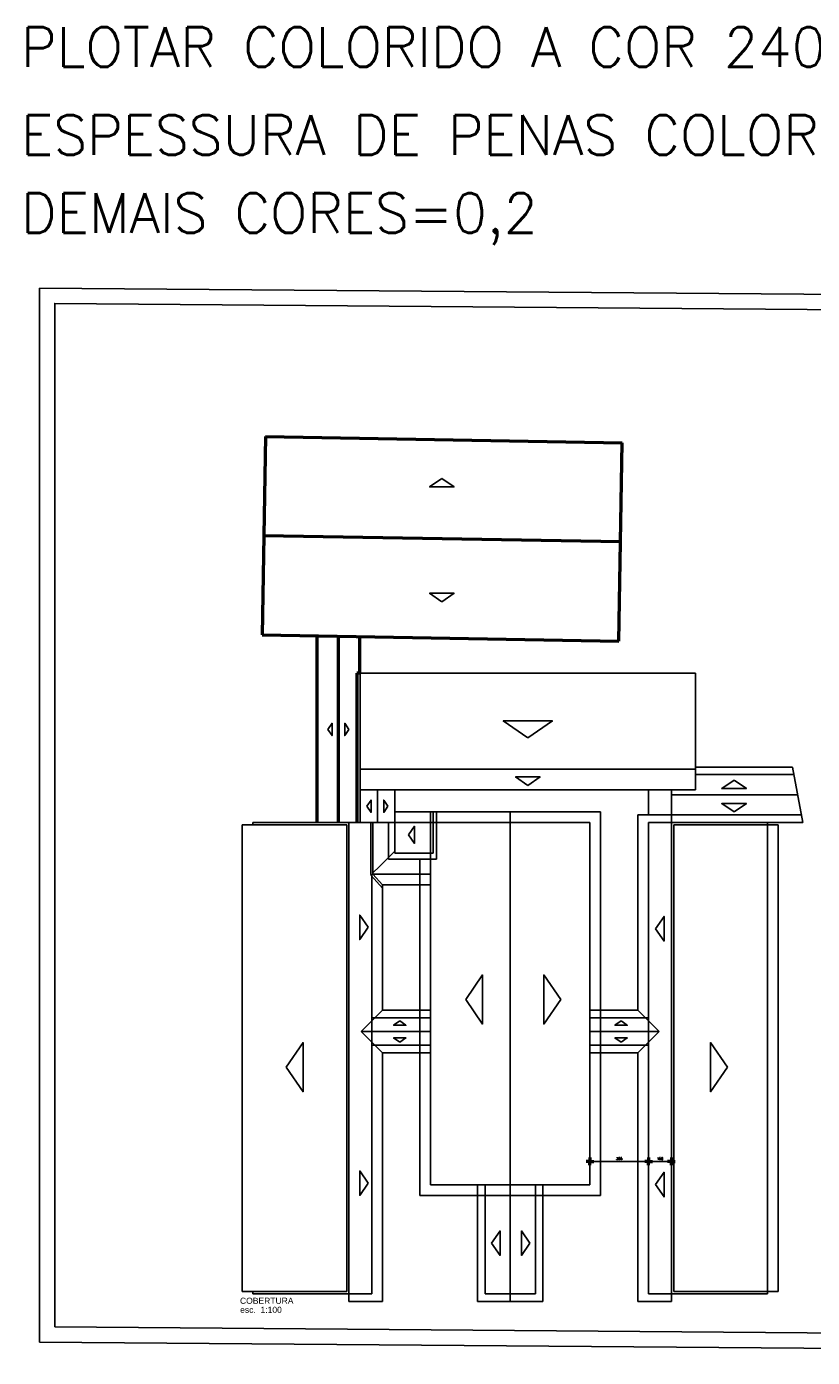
# Model space of a CAD drawing. Header units: inches. Extents: x -33917 to -601, y 26730 to 64098.
# Tile 1 of 80: x -33917 to -28762, y 26739 to 35465. Entities that reach past the tile are written whole.
import ezdxf

# ---------------------------------------------------------------- set-up
doc = ezdxf.new("R2010")
doc.units = ezdxf.units.IN
doc.header["$LTSCALE"] = 0.8
doc.header["$MEASUREMENT"] = 0
doc.header["$PDMODE"] = 2
doc.layers.add('Incêndio_símbolos', color=240, linetype='Continuous')
doc.layers.add('texto', color=7, linetype='Continuous')
doc.layers.add('Parede', color=7, linetype='Continuous', lineweight=50)
doc.styles.add('R', font='romans.shx')
doc.styles.add('ROMANS', font='romans__.ttf')
doc.styles.add('Swis721Nto', font='swissel.ttf')
doc.dimstyles.new('100', dxfattribs={"dimscale": 2, "dimtxt": 14, "dimasz": 1, "dimexe": 1, "dimexo": 1, "dimgap": 5, "dimtad": 1, "dimdec": 0, "dimdsep": 46, "dimtxsty": 'R', "dimblk1": 'COTA', "dimblk2": 'COTA', "dimsah": 1, "dimcen": 1, "dimse1": 1, "dimse2": 1, "dimclrt": 7, "dimaunit": 1, "dimadec": 0, "dimazin": 0, "dimtfac": 1, "dimtdec": 0, "dimtmove": 2, "dimatfit": 3, "dimldrblk": 'COTA', "dimfxl": 1, "dimtolj": 1, "dimarcsym": 0})

# ---------------------------------------------------------------- blocks, each defined once
blk = doc.blocks.new('COTA')
h = blk.add_hatch(color=256)
h.paths.add_polyline_path([(0, 1.5, 0.414214), (-1.5, 0), (0, 0)])
h.paths.add_polyline_path([(1.5, 0), (0, 0), (0, -1.5, 0.414214)])
h.paths.add_polyline_path([(0, 1.5), (0, 0), (1.5, 0, 0.414214)])
h.paths.add_polyline_path([(0, 0), (-1.5, 0, 0.414214), (0, -1.5)])
for p, q in [((0, 0), (-12.5, 0)), ((0, 12.5), (0, 0)), ((0, -12.5), (0, 0)), ((0, 0), (12.5, 0))]:
    blk.add_line(p, q)
blk.add_circle((0, 0), 1.5)
blk = doc.blocks.new('*D15')
at = {"layer": 'Defpoints', "color": 0, "lineweight": -3, "transparency": 16777216}
for p in [(-29836.9, 28023.9), (-30221.9, 27870.8), (-29836.9, 27870.8)]:
    blk.add_point(p, dxfattribs=at)
at = {"layer": 'Parede', "color": 0, "lineweight": -2, "transparency": 16777216}
blk.add_line((-30219.9, 28023.9), (-29838.9, 28023.9), dxfattribs=at)
at = {"layer": 'Parede', "color": 0, "lineweight": -2, "transparency": 16777216, "xscale": 2, "yscale": 2, "zscale": 2, "rotation": 180}
blk.add_blockref('COTA', (-30221.9, 28023.9), dxfattribs=at)
at = {"layer": 'Parede', "color": 0, "lineweight": -2, "transparency": 16777216, "xscale": 2, "yscale": 2, "zscale": 2}
blk.add_blockref('COTA', (-29836.9, 28023.9), dxfattribs=at)
at = {"layer": 'Parede', "color": 7, "lineweight": -3, "transparency": 16777216, "insert": (-30029.4, 28041.9), "char_height": 16, "attachment_point": 5, "style": 'R'}
blk.add_mtext('\\A1;385', dxfattribs=at)
blk = doc.blocks.new('*D16')
at = {"layer": 'Defpoints', "color": 0, "lineweight": -3, "transparency": 16777216}
for p in [(-29686.9, 28023.9), (-29686.9, 28023.9), (-29836.9, 27870.8)]:
    blk.add_point(p, dxfattribs=at)
at = {"layer": 'Parede', "color": 0, "lineweight": -2, "transparency": 16777216}
blk.add_line((-29834.9, 28023.9), (-29688.9, 28023.9), dxfattribs=at)
at = {"layer": 'Parede', "color": 0, "lineweight": -2, "transparency": 16777216, "xscale": 2, "yscale": 2, "zscale": 2, "rotation": 180}
blk.add_blockref('COTA', (-29836.9, 28023.9), dxfattribs=at)
at = {"layer": 'Parede', "color": 0, "lineweight": -2, "transparency": 16777216, "xscale": 2, "yscale": 2, "zscale": 2}
blk.add_blockref('COTA', (-29686.9, 28023.9), dxfattribs=at)
at = {"layer": 'Parede', "color": 7, "lineweight": -3, "transparency": 16777216, "insert": (-29761.9, 28041.9), "char_height": 16, "attachment_point": 5, "style": 'R'}
blk.add_mtext('\\A1;150', dxfattribs=at)

msp = doc.modelspace()

# ---------------------------------------------------------------- linework, layer by layer
at = {"layer": 'Parede'}
for p, q in [((-32348.67, 32776.591), (-32371.352, 31477.143)), ((-32348.67, 32776.591), (-30009.027, 32735.753)), ((-30031.709, 31436.304), (-30009.027, 32735.753)), ((-30020.368, 32086.028), (-32360.011, 32126.867)), ((-32371.352, 31477.143), (-30031.709, 31436.304))]:
    msp.add_line(p, q, dxfattribs=at)
at = {"layer": 'Parede', "lineweight": -3}
for p, q in [((-31729.027, 30245.753), (-31729.027, 30595.753)), ((-29529.027, 30610.094), (-29529.027, 30460.094)), ((-28893.804, 30610.094), (-29529.027, 30610.094)), ((-28884.293, 30560.094), (-29529.027, 30560.094)), ((-28893.804, 30610.094), (-28824.472, 30245.59)), ((-29529.027, 30460.094), (-31729.027, 30460.094)), ((-31615.481, 30460.094), (-31615.481, 30245.753)), ((-31501.936, 30245.753), (-31501.936, 30460.094)), ((-29836.936, 30295.753), (-29836.936, 30460.094)), ((-29686.936, 30260.094), (-29686.936, 30460.094)), ((-28859.153, 30427.923), (-29686.936, 30427.923)), ((-30151.936, 30315.753), (-31501.936, 30315.753)), ((-31501.936, 30315.753), (-31501.936, 30315.753)), ((-31266.936, 30245.753), (-31266.936, 30315.753)), ((-31248.936, 30245.753), (-31248.936, 30315.753)), ((-31226.936, 30005.753), (-31226.936, 30315.753)), ((-30744.436, 27870.753), (-30744.436, 30315.753)), ((-30151.936, 27800.753), (-30151.936, 30315.753)), ((-29906.936, 30295.753), (-29686.936, 30295.753)), ((-29906.936, 29015.753), (-29906.936, 30295.753)), ((-29686.936, 30245.753), (-29686.936, 30295.753)), ((-28833.983, 30295.59), (-29686.936, 30295.753)), ((-32501.936, 30230.753), (-31816.936, 30230.753)), ((-32501.936, 27170.753), (-32501.936, 30230.753)), ((-32431.936, 30245.753), (-31801.936, 30245.753)), ((-32431.936, 30230.753), (-32431.936, 30245.753)), ((-31816.936, 30230.753), (-31816.936, 27170.753)), ((-31801.936, 30245.753), (-31801.936, 27155.753)), ((-31651.936, 30245.753), (-31801.936, 30245.753)), ((-31658.936, 29908.253), (-31658.936, 30245.753)), ((-31501.936, 30245.753), (-31651.936, 30245.753)), ((-31644.936, 29908.253), (-31644.936, 30245.753)), ((-31541.936, 30245.753), (-31541.936, 30005.753)), ((-31501.936, 30245.753), (-31501.936, 30045.753)), ((-31266.936, 30245.753), (-31501.936, 30245.753)), ((-30221.936, 30245.753), (-31266.936, 30245.753)), ((-31266.936, 30045.753), (-31266.936, 30245.753)), ((-31248.936, 30045.753), (-31248.936, 30245.753)), ((-30221.936, 27870.753), (-30221.936, 30245.753)), ((-29836.936, 27155.753), (-29836.936, 30245.753)), ((-29836.936, 30245.753), (-29686.936, 30245.753)), ((-29056.936, 30245.753), (-29686.936, 30245.753)), ((-29686.936, 30245.753), (-29686.936, 27155.753)), ((-29671.936, 30230.753), (-29671.936, 27170.753)), ((-28986.936, 30230.753), (-29671.936, 30230.753)), ((-29056.936, 30230.753), (-29056.936, 30245.753)), ((-29056.936, 30245.753), (-28824.472, 30245.59)), ((-29056.936, 27170.753), (-29056.936, 30230.753)), ((-28986.936, 27170.753), (-28986.936, 30230.753)), ((-31601.936, 29958.253), (-31501.936, 30058.253)), ((-31501.936, 30045.753), (-31248.936, 30045.753)), ((-31266.936, 29908.253), (-31266.936, 30045.753)), ((-31601.936, 29958.253), (-31644.936, 29915.253)), ((-31541.936, 30005.753), (-31226.936, 30005.753)), ((-31336.936, 27800.753), (-31336.936, 30005.753)), ((-31656.085, 29898.218), (-31658.936, 29908.253)), ((-31581.936, 29815.83), (-31656.085, 29898.218)), ((-31651.936, 27155.753), (-31651.936, 29908.253)), ((-31266.936, 29908.253), (-31644.936, 29908.253)), ((-31581.936, 29838.253), (-31644.936, 29908.253)), ((-31266.936, 29858.253), (-31266.936, 29908.253)), ((-31266.936, 27870.753), (-31266.936, 29858.253)), ((-31336.936, 29838.253), (-31581.936, 29838.253)), ((-31581.936, 29015.753), (-31581.936, 29838.253)), ((-31336.936, 29838.253), (-31266.936, 29838.253)), ((-31722.09, 28875.599), (-31581.936, 29015.753)), ((-31336.936, 29015.753), (-31581.936, 29015.753)), ((-31336.936, 29015.753), (-31266.936, 29015.753)), ((-30151.936, 29015.753), (-30221.936, 29015.753)), ((-30151.936, 29015.753), (-29906.936, 29015.753)), ((-29766.936, 28875.753), (-29906.936, 29015.753)), ((-31336.936, 28965.753), (-31651.936, 28965.753)), ((-31336.936, 28965.753), (-31266.936, 28965.753)), ((-30151.936, 28965.753), (-30221.936, 28965.753)), ((-30151.936, 28965.753), (-29897.243, 28965.753)), ((-29897.243, 28965.753), (-29836.936, 28965.753)), ((-31581.936, 28735.445), (-31722.09, 28875.599)), ((-31722.09, 28875.599), (-31336.936, 28875.599)), ((-31336.936, 28875.599), (-31266.936, 28875.599)), ((-30151.936, 28875.599), (-30221.936, 28875.599)), ((-29766.94, 28875.749), (-30151.936, 28875.599)), ((-29907.243, 28735.445), (-29766.936, 28875.753)), ((-31336.936, 28785.445), (-31651.936, 28785.445)), ((-31581.936, 27105.753), (-31581.936, 28735.445)), ((-31336.936, 28735.445), (-31581.936, 28735.445)), ((-31336.936, 28785.445), (-31266.936, 28785.445)), ((-31336.936, 28735.445), (-31266.936, 28735.445)), ((-30151.936, 28785.753), (-30221.936, 28785.753)), ((-30151.936, 28735.753), (-30221.936, 28735.753)), ((-30151.936, 28785.753), (-29897.243, 28785.753)), ((-30151.936, 28735.753), (-29906.936, 28735.753)), ((-29906.936, 27105.753), (-29906.936, 28735.753)), ((-29897.243, 28785.753), (-29836.936, 28785.753)), ((-31266.936, 27870.753), (-30221.936, 27870.753)), ((-30959.436, 27105.753), (-30959.436, 27870.753)), ((-30909.436, 27155.753), (-30909.436, 27870.753)), ((-30744.436, 27105.753), (-30744.436, 27870.753)), ((-30579.436, 27155.753), (-30579.436, 27870.753)), ((-30529.436, 27105.753), (-30529.436, 27870.753)), ((-31336.936, 27800.753), (-30151.936, 27800.753)), ((-31816.936, 27170.753), (-32501.936, 27170.753)), ((-32431.936, 27155.753), (-32431.936, 27170.753)), ((-31801.936, 27155.753), (-32431.936, 27155.753)), ((-31651.936, 27155.753), (-31801.936, 27155.753)), ((-31801.936, 27155.753), (-31801.936, 27105.753)), ((-30579.436, 27155.753), (-30909.436, 27155.753)), ((-29686.936, 27155.753), (-29836.936, 27155.753)), ((-29686.936, 27155.753), (-29056.936, 27155.753)), ((-29686.936, 27155.753), (-29686.936, 27105.753)), ((-29671.936, 27170.753), (-29056.936, 27170.753)), ((-29056.936, 27170.753), (-28986.936, 27170.753)), ((-29056.936, 27155.753), (-29056.936, 27170.753)), ((-31581.936, 27105.753), (-31801.936, 27105.753)), ((-30529.436, 27105.753), (-30959.436, 27105.753)), ((-29686.936, 27105.753), (-29906.936, 27105.753))]:
    msp.add_line(p, q, dxfattribs=at)
at = {"layer": 'Parede', "lineweight": -3, "flags": 128}
for points in [[(-31193.051, 32502.625), (-31112.545, 32447.107), (-31273.557, 32447.107)], [(-31193.051, 31693.804), (-31273.557, 31749.322), (-31112.545, 31749.322)], [(-31940.742, 30856.889), (-31912.983, 30897.142), (-31912.983, 30816.636)], [(-31802.348, 30856.889), (-31830.107, 30897.142), (-31830.107, 30816.636)], [(-30629.027, 30800.849), (-30790.039, 30911.885), (-30468.014, 30911.885)], [(-30629.027, 30489.847), (-30709.533, 30545.365), (-30548.52, 30545.365)], [(-29275.906, 30524.1), (-29195.4, 30468.582), (-29356.412, 30468.582)], [(-31684.678, 30352.726), (-31656.919, 30392.979), (-31656.919, 30312.473)], [(-31546.284, 30352.726), (-31574.043, 30392.979), (-31574.043, 30312.473)], [(-29275.906, 30315.279), (-29356.412, 30370.797), (-29195.4, 30370.797)], [(-31411.606, 30165.805), (-31372.743, 30222.159), (-31372.743, 30109.45)], [(-31675.421, 29559.065), (-31730.939, 29478.558), (-31730.939, 29639.571)], [(-29790.81, 29549.516), (-29735.292, 29630.023), (-29735.292, 29469.01)], [(-31036.49, 29085.839), (-30925.454, 29246.852), (-30925.454, 28924.826)], [(-30413.039, 29085.839), (-30524.075, 28924.826), (-30524.075, 29246.852)], [(-31469.258, 28944.796), (-31429.005, 28917.037), (-31509.511, 28917.037)], [(-30016.823, 28944.871), (-29976.57, 28917.112), (-30057.076, 28917.112)], [(-32214.368, 28641.98), (-32103.332, 28802.992), (-32103.332, 28480.967)], [(-31469.258, 28806.402), (-31429.005, 28834.161), (-31509.511, 28834.161)], [(-30016.823, 28806.477), (-29976.57, 28834.236), (-30057.076, 28834.236)], [(-29319.619, 28641.98), (-29430.655, 28480.967), (-29430.655, 28802.992)], [(-31675.421, 27881.474), (-31730.939, 27800.968), (-31730.939, 27961.98)], [(-29790.81, 27871.926), (-29735.292, 27952.432), (-29735.292, 27791.42)], [(-30866.839, 27487.855), (-30811.321, 27568.361), (-30811.321, 27407.349)], [(-30615.429, 27487.855), (-30670.947, 27407.349), (-30670.947, 27568.361)]]:
    msp.add_lwpolyline(points, close=True, dxfattribs=at)
at = {"layer": 'Parede', "flags": 128}
for points in [[(-32011.521, 30245.753), (-32011.521, 31471.215)], [(-31871.521, 30245.753), (-31871.57, 31468.419)], [(-31732.144, 31465.985), (-31732.144, 31226.106)], [(-31750.115, 31226.106), (-31750.115, 30245.753)], [(-31732.144, 31226.106), (-31750.115, 31226.106)]]:
    msp.add_lwpolyline(points, dxfattribs=at)
at = {"layer": 'Parede', "lineweight": -3, "flags": 128}
msp.add_lwpolyline([(-29529.027, 31225.753), (-29529.027, 30595.753), (-31729.027, 30595.753), (-31729.027, 31225.753), (-29529.027, 31225.753)], dxfattribs=at)
at = {"layer": 'texto'}
for points in [[(-33831.702, 26838.875), (-21020.354, 26738.875), (-21020.354, 33649.64), (-33831.702, 33749.64)], [(-33731.702, 26938.875), (-21120.354, 26838.875), (-21120.354, 33549.64), (-33731.702, 33649.64)]]:
    msp.add_lwpolyline(points, close=True, dxfattribs=at)

# ---------------------------------------------------------------- texts
at = {"layer": 'Incêndio_símbolos', "style": 'ROMANS'}
for s, p in [('PLOTAR COLORIDO A COR 240. DEMAIS CORES PRETO', (-33952.302, 35201.302)), ('ESPESSURA DE PENAS COLORIDAS =0,15', (-33952.302, 34624.198)), ('DEMAIS CORES=0,2', (-33952.302, 34112.856))]:
    msp.add_text(s, height=259.2, dxfattribs=at).set_placement(p)
at = {"layer": 'Parede', "lineweight": -3, "style": 'Swis721Nto'}
for s, p in [('COBERTURA ', (-32516.784, 27090.14)), ('esc.  1:100', (-32515.776, 27030.788))]:
    msp.add_text(s, height=40, dxfattribs=at).set_placement(p)

# ---------------------------------------------------------------- dimensions: what is measured, and where the dimension line sits
at = {"layer": 'Parede', "lineweight": -3}
for base, p1, p2, picture, middle in [((-29836.936, 28023.851), (-30221.936, 27870.753), (-29836.936, 27870.753), '*D15', (-30029.436, 28041.851)), ((-29686.936, 28023.851), (-29836.936, 27870.753), (-29686.936, 28023.851), '*D16', (-29761.936, 28041.851))]:
    dim = msp.add_linear_dim(base=base, p1=p1, p2=p2, dimstyle='100', override={"dimtxt": 8}, dxfattribs=at)
    dim.commit()
    dim.dimension.update_dxf_attribs({"geometry": picture, "text_midpoint": middle})

doc.saveas('drawing.dxf')
